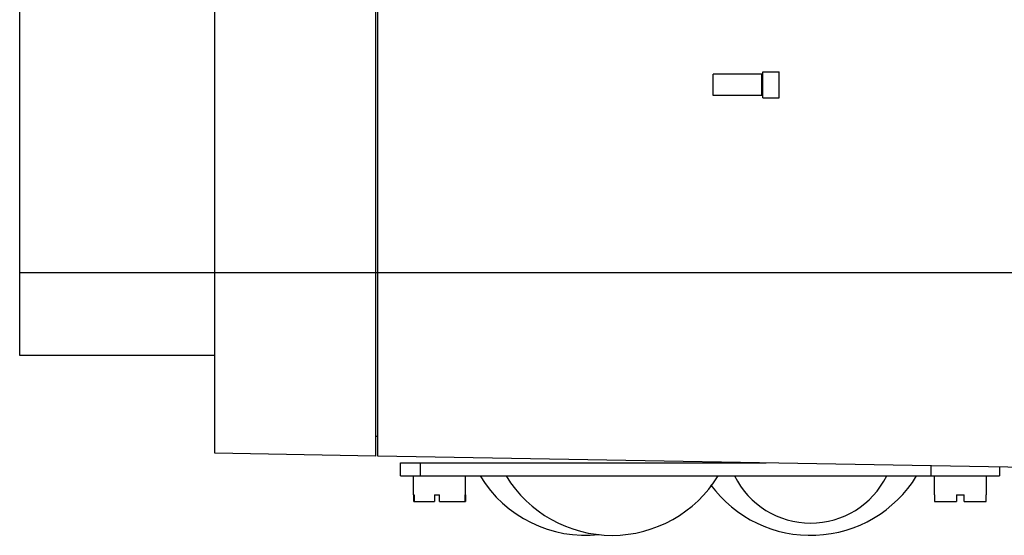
# Model space of a CAD drawing. Header units: millimetres. Extents: x 34 to 269, y 40 to 380.
# Tile 1 of 5: x 34 to 185, y 41 to 120. Entities that reach past the tile are written whole.
import ezdxf

# ---------------------------------------------------------------- set-up
doc = ezdxf.new("R2010")
doc.units = ezdxf.units.MM
doc.header["$LTSCALE"] = 27.385623
doc.layers.get('0').update_dxf_attribs({"linetype": 'CONTINUOUS'})

msp = doc.modelspace()

# ---------------------------------------------------------------- linework, layer by layer
at = {"color": 7}
for p, q in [((63.6, 53.28), (63.6, 366.84)), ((88.3, 52.85), (88.3, 367.27)), ((88.6, 52.83), (88.6, 367.29)), ((33.6, 68.28), (33.6, 351.84)), ((147.62, 111.53), (140.1, 111.53)), ((147.62, 111.53), (140.1, 111.53)), ((140.1, 108.23), (140.1, 111.53)), ((147.62, 108.23), (147.62, 111.53)), ((147.74, 111.88), (150.24, 111.88)), ((147.74, 111.88), (150.24, 111.88)), ((147.74, 107.88), (147.74, 111.88)), ((150.24, 107.88), (150.24, 111.88)), ((147.62, 108.23), (140.1, 108.23)), ((147.62, 108.23), (140.1, 108.23)), ((147.74, 107.88), (150.24, 107.88)), ((147.74, 107.88), (150.24, 107.88)), ((33.6, 81.06), (63.6, 81.06)), ((63.6, 81.06), (190.1, 81.06)), ((63.6, 68.28), (33.6, 68.28)), ((88.6, 55.83), (88.3, 55.84)), ((88.3, 52.85), (63.6, 53.28)), ((190.1, 51.06), (88.6, 52.83)), ((92.1, 51.79), (148.28, 51.79)), ((92.1, 49.79), (92.1, 51.79)), ((95.1, 51.79), (95.1, 49.79)), ((173.6, 49.79), (173.6, 51.35)), ((184.1, 51.16), (184.1, 49.79)), ((92.1, 49.79), (184.1, 49.79)), ((94.1, 46.89), (94.1, 49.79)), ((102.1, 46.89), (102.1, 49.79)), ((174.1, 46.89), (174.1, 49.79)), ((182.1, 46.89), (182.1, 49.79)), ((94.1, 46.89), (94.2, 46.89)), ((94.13, 45.89), (94.13, 46.89)), ((94.18, 46.89), (94.18, 45.89)), ((94.2, 45.89), (94.2, 46.89)), ((97.3, 46.89), (98.07, 46.89)), ((97.3, 46.89), (97.3, 45.89)), ((98.07, 45.89), (98.07, 46.89)), ((101.99, 46.89), (102.1, 46.89)), ((101.99, 46.89), (101.99, 45.89)), ((102.02, 45.89), (102.02, 46.89)), ((102.06, 46.89), (102.06, 45.89)), ((174.1, 46.89), (174.2, 46.89)), ((174.14, 46.89), (174.14, 45.89)), ((174.2, 45.89), (174.2, 46.89)), ((177.5, 46.89), (178.7, 46.89)), ((177.5, 46.89), (177.5, 45.89)), ((178.7, 45.89), (178.7, 46.89)), ((181.99, 46.89), (182.1, 46.89)), ((181.99, 46.89), (181.99, 45.89)), ((182.05, 45.89), (182.05, 46.89)), ((94.13, 45.89), (97.3, 45.89)), ((98.07, 45.89), (102.06, 45.89)), ((174.14, 45.89), (177.5, 45.89)), ((178.7, 45.89), (182.05, 45.89))]:
    msp.add_line(p, q, dxfattribs=at)
for centre, radius, start, end in [((120.6, 59.75), 19.08, 211.4756, 276.0731), ((124.6, 59.75), 19.08, 211.4756, 328.5244), ((155.1, 59.75), 19.08, 216.373, 328.5244), ((155.1, 55.6), 13.05, 206.4382, 333.5618)]:
    msp.add_arc(centre, radius, start, end, dxfattribs=at)

doc.saveas('drawing.dxf')
